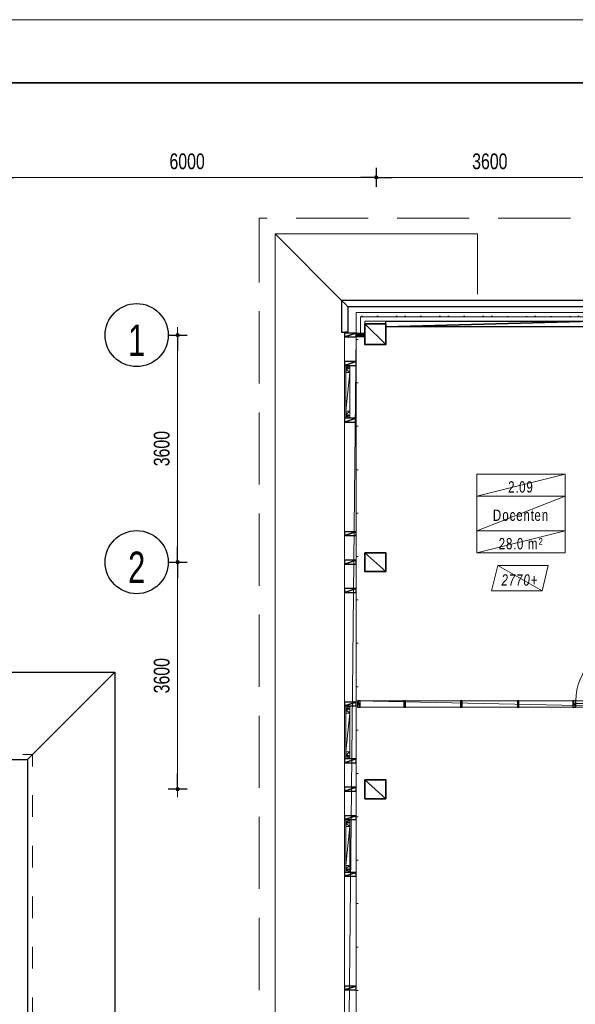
# Model space of a CAD drawing. Header units: millimetres. Extents: x -437 to 139813, y -473 to 90544.
# Tile 126 of 149: x 36458 to 45269, y 74934 to 90544. Entities that reach past the tile are written whole.
import ezdxf

# ---------------------------------------------------------------- set-up
doc = ezdxf.new("R2010")
doc.units = ezdxf.units.MM
for name, pattern in [('DGN Style 1', [688.000884, 1.14476, -686.856124]), ('DGN Style 3', [1602.664289, 1144.760206, -457.904082]), ('DGN Style 5', [801.332144, 343.428062, -457.904082])]:
    doc.linetypes.add(name, pattern=pattern)
for name, color, linetype, lineweight in [('010 Maatvoering', 253, 'Continuous', 13), ('059 Kader (tekening)', 253, 'Continuous', 13), ('19012-DO-assen - 011a Stramienbolletje', 253, 'Continuous', 13), ('19012-DO-laag 02 - 004 Ruimtenummers', 253, 'Continuous', 13), ('19012-DO-laag 02 - 004a ruimtenr+plafond hoogte', 253, 'Continuous', 13), ('19012-DO-laag 02 - 031 Ramen - Deuren buiten', 253, 'Continuous', 13), ('19012-DO-laag 02 - 032 Ramen - Deuren binnen', 253, 'Continuous', 13), ('19012-DO-laag 02 - 045 Plafondafwerking', 253, 'Continuous', 13)]:
    doc.layers.add(name, color=color, linetype=linetype, lineweight=lineweight)
doc.layers.add('Xref', color=253, linetype='Continuous')
doc.styles.add('Arial 1.8 mm', font='arial.ttf', dxfattribs={"width": 0.722222, "height": 1.8})
doc.styles.add('Arial5.0mm', font='arial.ttf', dxfattribs={"width": 0.7, "height": 5})
doc.styles.add('Style-Arial', font='arial.ttf')
doc.linetypes.add('isolatie(plaat)', pattern='A,0,[20,dgnlstyle-ags_linetypes_v8.shx,S=0.009048,R=0,X=0,Y=0],-1.14', length=1.14)
doc.dimstyles.new('Arial 2.5', dxfattribs={"dimscale": 100, "dimtxt": 2.5, "dimasz": 2.5, "dimexe": 1.5, "dimexo": 0.0625, "dimgap": 1.25, "dimtad": 1, "dimdec": 0, "dimzin": 11, "dimdsep": 46, "dimtxsty": 'Style-Arial', "dimblk": 'b1_1.0', "dimcen": 0.09, "dimclrd": 256, "dimclrt": 256, "dimadec": 4, "dimazin": 3, "dimtfac": 1, "dimtdec": 0, "dimtofl": 0, "dimtmove": 0, "dimatfit": 1, "dimldrblk": 'b1_1.0', "dimfxl": 1.5, "dimfxlon": 1, "dimfrac": 2, "dimtolj": 1, "dimtzin": 11, "dimlwd": 13, "dimarcsym": 0})

# ---------------------------------------------------------------- blocks, each defined once
blk = doc.blocks.new('AE1')
at = {"layer": '059 Kader (tekening)', "color": 12, "linetype": 'Continuous', "lineweight": 13}
mesh = blk.add_polyface(dxfattribs=at)
corners = [(0, 0), (1399, 0), (1399, 841), (0, 841)]
mesh.append_faces([[corners[k] for k in face] for face in [(3, 1, 2)]], dxfattribs={"vtx0": -1, "color": 12})
mesh.append_faces([[corners[k] for k in face] for face in [(3, 0, 1)]], dxfattribs={"vtx2": -1, "color": 12})
at = {"layer": '059 Kader (tekening)', "color": 12, "linetype": 'Continuous', "lineweight": 35}
mesh = blk.add_polyface(dxfattribs=at)
corners = [(10, 10), (1389, 10), (1389, 831), (10, 831)]
mesh.append_faces([[corners[k] for k in face] for face in [(0, 2, 3)]], dxfattribs={"vtx0": -1, "color": 12})
mesh.append_faces([[corners[k] for k in face] for face in [(1, 2, 0)]], dxfattribs={"vtx1": -1, "color": 12})
blk = doc.blocks.new('NRSTR2_10')
at = {"layer": '19012-DO-assen - 011a Stramienbolletje', "linetype": 'Continuous', "lineweight": 25}
blk.add_circle((0, 0), 5, dxfattribs=at)
at = {"layer": '19012-DO-assen - 011a Stramienbolletje', "linetype": 'Continuous', "lineweight": 13, "insert": (0, -0.83), "char_height": 5, "attachment_point": 5, "line_spacing_factor": 0.6, "style": 'Arial5.0mm'}
blk.add_mtext('\\H1x;\\W0.7;\\T1.000;2', dxfattribs=at)
blk = doc.blocks.new('NRSTR2_15')
at = {"layer": '19012-DO-assen - 011a Stramienbolletje', "linetype": 'Continuous', "lineweight": 25}
blk.add_circle((0, 0), 5, dxfattribs=at)
at = {"layer": '19012-DO-assen - 011a Stramienbolletje', "linetype": 'Continuous', "lineweight": 13, "insert": (0, -0.83), "char_height": 5, "attachment_point": 5, "line_spacing_factor": 0.6, "style": 'Arial5.0mm'}
blk.add_mtext('\\H1x;\\W0.7;\\T1.000;1', dxfattribs=at)
blk = doc.blocks.new('*U78')
at = {"layer": '19012-DO-laag 02 - 031 Ramen - Deuren buiten'}
mesh = blk.add_polyface(dxfattribs=at)
corners = [(-414.95, 30.05), (-356.95, 30.05), (-356.95, 25.05), (-377.95, 25.05), (-377.95, -29.95), (-414.95, -29.95)]
mesh.append_faces([[corners[k] for k in face] for face in [(5, 3, 4), (3, 1, 2)]], dxfattribs={"vtx0": -1})
mesh.append_faces([[corners[k] for k in face] for face in [(0, 3, 5)]], dxfattribs={"vtx0": -1, "vtx1": -1})
mesh.append_faces([[corners[k] for k in face] for face in [(3, 0, 1)]], dxfattribs={"vtx0": -1, "vtx2": -1})
mesh = blk.add_polyface(dxfattribs=at)
corners = [(-372.95, -29.95), (-372.95, 23.05), (-352.95, 23.05), (-352.95, 30.05), (-307.95, 30.05), (-307.95, -29.95)]
mesh.append_faces([[corners[k] for k in face] for face in [(4, 2, 3), (2, 0, 1)]], dxfattribs={"vtx0": -1})
mesh.append_faces([[corners[k] for k in face] for face in [(5, 2, 4)]], dxfattribs={"vtx0": -1, "vtx1": -1})
mesh.append_faces([[corners[k] for k in face] for face in [(2, 5, 0)]], dxfattribs={"vtx0": -1, "vtx2": -1})
mesh = blk.add_polyface(dxfattribs=at)
corners = [(-307.95, -29.95), (308.05, -29.95), (308.05, 30.05), (-307.95, 30.05)]
mesh.append_faces([[corners[k] for k in face] for face in [(3, 1, 2)]], dxfattribs={"vtx0": -1})
mesh.append_faces([[corners[k] for k in face] for face in [(3, 0, 1)]], dxfattribs={"vtx2": -1})
mesh = blk.add_polyface(dxfattribs=at)
corners = [(373.05, -29.95), (373.05, 23.05), (353.05, 23.05), (353.05, 30.05), (308.05, 30.05), (308.05, -29.95)]
mesh.append_faces([[corners[k] for k in face] for face in [(4, 2, 3), (2, 0, 1)]], dxfattribs={"vtx0": -1})
mesh.append_faces([[corners[k] for k in face] for face in [(5, 2, 4)]], dxfattribs={"vtx0": -1, "vtx1": -1})
mesh.append_faces([[corners[k] for k in face] for face in [(2, 5, 0)]], dxfattribs={"vtx0": -1, "vtx2": -1})
mesh = blk.add_polyface(dxfattribs=at)
corners = [(415.05, 30.05), (357.05, 30.05), (357.05, 25.05), (378.05, 25.05), (378.05, -29.95), (415.05, -29.95)]
mesh.append_faces([[corners[k] for k in face] for face in [(5, 3, 4), (3, 1, 2)]], dxfattribs={"vtx0": -1})
mesh.append_faces([[corners[k] for k in face] for face in [(0, 3, 5)]], dxfattribs={"vtx0": -1, "vtx1": -1})
mesh.append_faces([[corners[k] for k in face] for face in [(3, 0, 1)]], dxfattribs={"vtx0": -1, "vtx2": -1})
blk = doc.blocks.new('*U87')
at = {"layer": '19012-DO-laag 02 - 032 Ramen - Deuren binnen', "flags": 128}
blk.add_lwpolyline([(1968.8, -387.45), (1968.8, 487.55, 0.41421356), (1093.8, -387.45)], format="xyb", dxfattribs=at)
at = {"layer": '19012-DO-laag 02 - 032 Ramen - Deuren binnen', "linetype": 'Continuous', "lineweight": 25}
mesh = blk.add_polyface(dxfattribs=at)
corners = [(-2368.7, -487.45), (-2323.7, -487.45), (-2323.7, -387.45), (-2368.7, -387.45)]
mesh.append_faces([[corners[k] for k in face] for face in [(3, 1, 2)]], dxfattribs={"vtx0": -1})
mesh.append_faces([[corners[k] for k in face] for face in [(3, 0, 1)]], dxfattribs={"vtx2": -1})
at = {"layer": '19012-DO-laag 02 - 032 Ramen - Deuren binnen'}
mesh = blk.add_polyface(dxfattribs=at)
corners = [(-2368.7, -487.45), (2368.8, -487.45), (2368.8, -387.45), (-2368.7, -387.45)]
mesh.append_faces([[corners[k] for k in face] for face in [(3, 1, 2)]], dxfattribs={"vtx0": -1})
mesh.append_faces([[corners[k] for k in face] for face in [(3, 0, 1)]], dxfattribs={"vtx2": -1})
at = {"layer": '19012-DO-laag 02 - 032 Ramen - Deuren binnen', "lineweight": 25}
mesh = blk.add_polyface(dxfattribs=at)
corners = [(-1631.2, -487.45), (-1606.2, -487.45), (-1606.2, -387.45), (-1631.2, -387.45)]
mesh.append_faces([[corners[k] for k in face] for face in [(3, 1, 2)]], dxfattribs={"vtx0": -1})
mesh.append_faces([[corners[k] for k in face] for face in [(3, 0, 1)]], dxfattribs={"vtx2": -1})
mesh = blk.add_polyface(dxfattribs=at)
corners = [(-731.2, -487.45), (-706.2, -487.45), (-706.2, -387.45), (-731.2, -387.45)]
mesh.append_faces([[corners[k] for k in face] for face in [(3, 1, 2)]], dxfattribs={"vtx0": -1})
mesh.append_faces([[corners[k] for k in face] for face in [(3, 0, 1)]], dxfattribs={"vtx2": -1})
mesh = blk.add_polyface(dxfattribs=at)
corners = [(168.8, -487.45), (193.8, -487.45), (193.8, -387.45), (168.8, -387.45)]
mesh.append_faces([[corners[k] for k in face] for face in [(3, 1, 2)]], dxfattribs={"vtx0": -1})
mesh.append_faces([[corners[k] for k in face] for face in [(3, 0, 1)]], dxfattribs={"vtx2": -1})
at = {"layer": '19012-DO-laag 02 - 032 Ramen - Deuren binnen', "linetype": 'Continuous', "lineweight": 25}
mesh = blk.add_polyface(dxfattribs=at)
corners = [(1048.8, -487.45), (1093.8, -487.45), (1093.8, -387.45), (1048.8, -387.45)]
mesh.append_faces([[corners[k] for k in face] for face in [(3, 1, 2)]], dxfattribs={"vtx0": -1})
mesh.append_faces([[corners[k] for k in face] for face in [(3, 0, 1)]], dxfattribs={"vtx2": -1})
at = {"layer": '19012-DO-laag 02 - 032 Ramen - Deuren binnen'}
mesh = blk.add_polyface(dxfattribs=at)
corners = [(1093.8, -427.45), (1968.8, -427.45), (1968.8, -387.45), (1093.8, -387.45)]
mesh.append_faces([[corners[k] for k in face] for face in [(3, 1, 2)]], dxfattribs={"vtx0": -1})
mesh.append_faces([[corners[k] for k in face] for face in [(3, 0, 1)]], dxfattribs={"vtx2": -1})
at = {"layer": '19012-DO-laag 02 - 032 Ramen - Deuren binnen', "linetype": 'Continuous', "lineweight": 25}
mesh = blk.add_polyface(dxfattribs=at)
corners = [(1968.8, -487.45), (2013.8, -487.45), (2013.8, -387.45), (1968.8, -387.45)]
mesh.append_faces([[corners[k] for k in face] for face in [(3, 1, 2)]], dxfattribs={"vtx0": -1})
mesh.append_faces([[corners[k] for k in face] for face in [(3, 0, 1)]], dxfattribs={"vtx2": -1})
mesh = blk.add_polyface(dxfattribs=at)
corners = [(2323.8, -487.45), (2368.8, -487.45), (2368.8, -387.45), (2323.8, -387.45)]
mesh.append_faces([[corners[k] for k in face] for face in [(3, 1, 2)]], dxfattribs={"vtx0": -1})
mesh.append_faces([[corners[k] for k in face] for face in [(3, 0, 1)]], dxfattribs={"vtx2": -1})
blk = doc.blocks.new('ruimtenr 03_4')
at = {"layer": '19012-DO-laag 02 - 004 Ruimtenummers', "linetype": 'Continuous', "lineweight": 13, "char_height": 1.8, "attachment_point": 5, "style": 'Arial 1.8 mm'}
for s, insert, line_spacing_factor in [('\\H1x;\\W0.722222;\\T1.145;2.09', (7, -2.05), 0.6), ('\\H1x;\\W0.722222;\\T1.145;Docenten', (7, -6.53), 0.78)]:
    blk.add_mtext(s, dxfattribs=dict(at, insert=insert, line_spacing_factor=line_spacing_factor))
at = {"layer": '19012-DO-laag 02 - 004a ruimtenr+plafond hoogte', "linetype": 'Continuous', "lineweight": 13, "insert": (7, -11.05), "char_height": 1.8, "attachment_point": 5, "line_spacing_factor": 0.6, "style": 'Arial 1.8 mm'}
blk.add_mtext('\\H1x;\\W0.722222;\\T1.145;28.0 m²', dxfattribs=at)
at = {"layer": '19012-DO-laag 02 - 004 Ruimtenummers', "linetype": 'Continuous', "lineweight": 13}
mesh = blk.add_polyface(dxfattribs=at)
corners = [(0, 0), (14, 0), (14, -3.5), (0, -3.5)]
mesh.append_faces([[corners[k] for k in face] for face in [(3, 1, 2)]], dxfattribs={"vtx0": -1})
mesh.append_faces([[corners[k] for k in face] for face in [(3, 0, 1)]], dxfattribs={"vtx2": -1})
mesh = blk.add_polyface(dxfattribs=at)
corners = [(0, -3.5), (14, -3.5), (14, -9), (0, -9)]
mesh.append_faces([[corners[k] for k in face] for face in [(3, 1, 2)]], dxfattribs={"vtx0": -1})
mesh.append_faces([[corners[k] for k in face] for face in [(3, 0, 1)]], dxfattribs={"vtx2": -1})
at = {"layer": '19012-DO-laag 02 - 004a ruimtenr+plafond hoogte', "linetype": 'Continuous', "lineweight": 13}
mesh = blk.add_polyface(dxfattribs=at)
corners = [(0, -9), (14, -9), (14, -12.5), (0, -12.5)]
mesh.append_faces([[corners[k] for k in face] for face in [(3, 1, 2)]], dxfattribs={"vtx0": -1})
mesh.append_faces([[corners[k] for k in face] for face in [(3, 0, 1)]], dxfattribs={"vtx2": -1})
blk = doc.blocks.new('b1_1.0')
at = {"layer": '010 Maatvoering'}
h = blk.add_hatch(color=256, dxfattribs=at)
edge = h.paths.add_edge_path()
edge.add_arc((0, 0), 0.111, 0, 360)
blk.add_line((0, 0), (-1, 0))
for p, q in [((0.5, 0), (-0.5, 0)), ((0, 0.5), (0, -0.5))]:
    blk.add_line(p, q, dxfattribs=at)
blk.add_circle((0, 0), 0.111, dxfattribs=at)
blk = doc.blocks.new('*D187')
at = {"layer": 'Defpoints', "color": 0, "linetype": 'Continuous', "transparency": 16777216}
for p in [(38501, 81944), (38963, 78344), (46700, 78344)]:
    blk.add_point(p, dxfattribs=at)
at = {"layer": 'Xref', "color": 0, "linetype": 'Continuous', "lineweight": -2, "transparency": 16777216}
for p, q in [((38813, 81944), (39113, 81944)), ((39113, 78344), (38813, 78344))]:
    blk.add_line(p, q, dxfattribs=at)
at = {"layer": 'Xref', "linetype": 'Continuous', "lineweight": 13, "transparency": 16777216}
blk.add_line((38963, 81694), (38963, 78594), dxfattribs=at)
at = {"layer": 'Xref', "linetype": 'Continuous', "lineweight": 13, "transparency": 16777216, "xscale": 250, "yscale": 250, "zscale": 250}
for p, rotation in [((38963, 81944), 90), ((38963, 78344), 270)]:
    blk.add_blockref('b1_1.0', p, dxfattribs=dict(at, rotation=rotation))
at = {"layer": 'Xref', "linetype": 'Continuous', "lineweight": 13, "transparency": 16777216, "insert": (38710, 80144), "char_height": 250, "attachment_point": 5, "rotation": 90, "style": 'Style-Arial'}
blk.add_mtext('\\A1;\\H1x;\\W0.72;3600', dxfattribs=at)
blk = doc.blocks.new('*D193')
at = {"layer": 'Defpoints', "color": 0, "linetype": 'Continuous', "transparency": 16777216}
for p in [(42113, 88390), (45713, 88390), (42113, 88044)]:
    blk.add_point(p, dxfattribs=at)
at = {"layer": 'Xref', "color": 0, "linetype": 'Continuous', "lineweight": -2, "transparency": 16777216}
for p, q in [((42113, 88194), (42113, 87894)), ((45713, 88194), (45713, 87894))]:
    blk.add_line(p, q, dxfattribs=at)
at = {"layer": 'Xref', "linetype": 'Continuous', "lineweight": 13, "transparency": 16777216}
blk.add_line((45463, 88044), (42363, 88044), dxfattribs=at)
at = {"layer": 'Xref', "linetype": 'Continuous', "lineweight": 13, "transparency": 16777216, "xscale": 250, "yscale": 250, "zscale": 250, "rotation": 180}
blk.add_blockref('b1_1.0', (42113, 88044), dxfattribs=at)
at = {"layer": 'Xref', "linetype": 'Continuous', "lineweight": 13, "transparency": 16777216, "xscale": 250, "yscale": 250, "zscale": 250}
blk.add_blockref('b1_1.0', (45713, 88044), dxfattribs=at)
at = {"layer": 'Xref', "linetype": 'Continuous', "lineweight": 13, "transparency": 16777216, "insert": (43913, 88297), "char_height": 250, "attachment_point": 5, "style": 'Style-Arial'}
blk.add_mtext('\\A1;\\H1x;\\W0.72;3600', dxfattribs=at)
blk = doc.blocks.new('*D194')
at = {"layer": 'Defpoints', "color": 0, "linetype": 'Continuous', "transparency": 16777216}
for p in [(42113, 88390), (36113, 88194), (36113, 88044)]:
    blk.add_point(p, dxfattribs=at)
at = {"layer": 'Xref', "color": 0, "linetype": 'Continuous', "lineweight": -2, "transparency": 16777216}
for p, q in [((36113, 88188), (36113, 87894)), ((42113, 88194), (42113, 87894))]:
    blk.add_line(p, q, dxfattribs=at)
at = {"layer": 'Xref', "linetype": 'Continuous', "lineweight": 13, "transparency": 16777216}
blk.add_line((41863, 88044), (36363, 88044), dxfattribs=at)
at = {"layer": 'Xref', "linetype": 'Continuous', "lineweight": 13, "transparency": 16777216, "xscale": 250, "yscale": 250, "zscale": 250, "rotation": 180}
blk.add_blockref('b1_1.0', (36113, 88044), dxfattribs=at)
at = {"layer": 'Xref', "linetype": 'Continuous', "lineweight": 13, "transparency": 16777216, "xscale": 250, "yscale": 250, "zscale": 250}
blk.add_blockref('b1_1.0', (42113, 88044), dxfattribs=at)
at = {"layer": 'Xref', "linetype": 'Continuous', "lineweight": 13, "transparency": 16777216, "insert": (39113, 88297), "char_height": 250, "attachment_point": 5, "style": 'Style-Arial'}
blk.add_mtext('\\A1;\\H1x;\\W0.72;6000', dxfattribs=at)
blk = doc.blocks.new('*U159')
at = {"layer": '19012-DO-laag 02 - 045 Plafondafwerking', "insert": (0, -30), "char_height": 180, "attachment_point": 5, "line_spacing_factor": 0.6, "style": 'Arial 1.8 mm'}
blk.add_mtext('\\fArial|b0|i1|c00|p39;\\H1x;\\W0.722222;\\T1.145;2770+', dxfattribs=at)
at = {"layer": '19012-DO-laag 02 - 045 Plafondafwerking'}
mesh = blk.add_polyface(dxfattribs=at)
corners = [(-450, -200), (350, -200), (450, 200), (-350, 200)]
mesh.append_faces([[corners[k] for k in face] for face in [(3, 1, 2)]], dxfattribs={"vtx0": -1})
mesh.append_faces([[corners[k] for k in face] for face in [(3, 0, 1)]], dxfattribs={"vtx2": -1})
blk = doc.blocks.new('*D180')
at = {"layer": 'Defpoints', "color": 0, "linetype": 'Continuous', "transparency": 16777216}
for p in [(38501, 85544), (38501, 81944), (38963, 81944)]:
    blk.add_point(p, dxfattribs=at)
at = {"layer": 'Xref', "color": 0, "linetype": 'Continuous', "lineweight": -2, "transparency": 16777216}
for p, q in [((38813, 85544), (39113, 85544)), ((38813, 81944), (39113, 81944))]:
    blk.add_line(p, q, dxfattribs=at)
at = {"layer": 'Xref', "linetype": 'Continuous', "lineweight": 13, "transparency": 16777216}
blk.add_line((38963, 85294), (38963, 82194), dxfattribs=at)
at = {"layer": 'Xref', "linetype": 'Continuous', "lineweight": 13, "transparency": 16777216, "xscale": 250, "yscale": 250, "zscale": 250}
for p, rotation in [((38963, 85544), 90), ((38963, 81944), 270)]:
    blk.add_blockref('b1_1.0', p, dxfattribs=dict(at, rotation=rotation))
at = {"layer": 'Xref', "linetype": 'Continuous', "lineweight": 13, "transparency": 16777216, "insert": (38710, 83744), "char_height": 250, "attachment_point": 5, "rotation": 90, "style": 'Style-Arial'}
blk.add_mtext('\\A1;\\H1x;\\W0.72;3600', dxfattribs=at)

msp = doc.modelspace()

# ---------------------------------------------------------------- hatches: boundary and pattern name
at = {"layer": 'Xref', "linetype": 'Continuous', "lineweight": 25}
msp.add_hatch(color=256, dxfattribs=at).paths.add_polyline_path([(41793, 85514.2), (41793, 85574.2), (41933, 85574.2), (41933, 85514.2)])

# ---------------------------------------------------------------- linework, layer by layer
at = {"layer": 'Xref', "lineweight": 13}
msp.add_line((41563, 86094.2), (40508, 87149.2), dxfattribs=at)
at = {"layer": 'Xref', "linetype": 'Continuous', "lineweight": 25}
for p, q in [((49268, 86094.2), (41563, 86094.2)), ((41563, 86094.2), (41563, 85589.2)), ((41563, 86094.2), (41613, 86044.2)), ((41663, 85994.2), (41613, 86044.2)), ((49268, 85994.2), (41663, 85994.2)), ((41663, 85994.2), (41663, 85589.2)), ((41563, 85589.2), (41613, 85589.2)), ((41663, 85589.2), (41613, 85589.2)), ((10443, 78814.2), (36583, 78814.2)), ((36583, 78814.2), (36583, 52674.2))]:
    msp.add_line(p, q, dxfattribs=at)
at = {"layer": 'Xref', "linetype": 'Continuous', "lineweight": 13}
for p, q in [((41933, 85574.2), (41793, 85574.2)), ((36583, 78814.2), (37968, 80199.2))]:
    msp.add_line(p, q, dxfattribs=at)
at = {"layer": 'Xref', "lineweight": 25}
msp.add_line((9058, 80199.2), (37968, 80199.2), dxfattribs=at)
at = {"layer": 'Xref', "linetype": 'DGN Style 3', "lineweight": 13, "flags": 128}
msp.add_lwpolyline([(69168, 58489.2), (69168, 87399.2), (40258, 87399.2), (40258, 63349.2)], dxfattribs=at)
at = {"layer": 'Xref', "lineweight": 13, "flags": 128}
msp.add_lwpolyline([(43718, 86194.2), (43718, 87149.2), (40508, 87149.2), (40508, 71394.2)], dxfattribs=at)
at = {"layer": 'Xref', "linetype": 'Continuous', "lineweight": 13, "flags": 128}
for points in [[(41793, 85574.2), (41793, 85904.2), (49163, 85904.2)], [(41933, 85574.2), (41933, 85764.2), (49163, 85764.2)]]:
    msp.add_lwpolyline(points, dxfattribs=at)
at = {"layer": 'Xref', "linetype": 'isolatie(plaat)', "lineweight": 13, "ltscale": 140, "flags": 128}
msp.add_lwpolyline([(41863, 85574.2), (41863, 85834.2), (49163, 85834.2)], dxfattribs=at)
at = {"layer": 'Xref', "lineweight": 25, "flags": 128}
msp.add_lwpolyline([(37968, 80199.2), (37968, 71294.2), (36583, 71294.2)], dxfattribs=at)

# ---------------------------------------------------------------- block references
at = {"layer": 'Xref', "linetype": 'Continuous', "lineweight": 35, "xscale": 100, "yscale": 100, "zscale": 100}
msp.add_blockref('AE1', (-87, 6444.2), dxfattribs=at)
at = {"layer": 'Xref', "linetype": 'Continuous', "lineweight": 25, "xscale": 100, "yscale": 100, "zscale": 100}
for name, p in [('NRSTR2_15', (38313, 85544.2)), ('NRSTR2_10', (38313, 81944.2))]:
    msp.add_blockref(name, p, dxfattribs=at)
at = {"layer": 'Xref', "rotation": 89.99999999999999}
for p in [(41661, 84644.2), (41661, 79244.2), (41661, 77444.2)]:
    msp.add_blockref('*U78', p, dxfattribs=at)
at = {"layer": 'Xref', "linetype": 'Continuous', "lineweight": 13, "xscale": 100, "yscale": 100, "zscale": 100}
msp.add_blockref('ruimtenr 03_4', (43706.7, 83340.5), dxfattribs=at)
at = {"layer": 'Xref'}
msp.add_blockref('*U159', (44390.9, 81690.5), dxfattribs=at)
at = {"layer": 'Xref', "linetype": 'Continuous', "lineweight": 25}
msp.add_blockref('*U87', (44181.7, 80131.7), dxfattribs=at)

# ---------------------------------------------------------------- dimensions: what is measured, and where the dimension line sits
at = {"layer": 'Xref', "linetype": 'Continuous', "lineweight": 13}
for base, p1, p2, angle, picture, middle in [((36113, 88044.2), (42113, 88390.2), (36113, 88194.2), 180, '*D194', (39113, 88296.9)), ((42113, 88044.2), (45713, 88390.2), (42113, 88390.2), 180, '*D193', (43913, 88296.9)), ((38963, 81944.2), (38501.2, 85544.2), (38501.2, 81944.2), 270, '*D180', (38710.3, 83744.2)), ((38963, 78344.2), (38501.2, 81944.2), (46699.9, 78344.2), 270, '*D187', (38710.3, 80144.2))]:
    dim = msp.add_linear_dim(base=base, p1=p1, p2=p2, angle=angle, text='\\H1x;\\W0.72;<>', dimstyle='Arial 2.5', dxfattribs=at)
    dim.commit()
    dim.dimension.update_dxf_attribs({"geometry": picture, "text_midpoint": middle})

# ---------------------------------------------------------------- meshes
at = {"layer": 'Xref', "linetype": 'DGN Style 1', "lineweight": 13}
mesh = msp.add_polyface(dxfattribs=at)
corners = [(52913, 85844.2), (67613, 85844.2), (67613, 60044.2), (60263, 60044.2), (41813, 60044.2), (41813, 85844.2), (49313, 85844.2), (49313, 85834.2), (52913, 85834.2)]
mesh.append_faces([[corners[k] for k in face] for face in [(3, 1, 2), (1, 8, 0), (7, 5, 6)]], dxfattribs={"vtx0": -1})
mesh.append_faces([[corners[k] for k in face] for face in [(8, 3, 7), (4, 7, 3)]], dxfattribs={"vtx0": -1, "vtx1": -1})
mesh.append_faces([[corners[k] for k in face] for face in [(3, 8, 1)]], dxfattribs={"vtx0": -1, "vtx1": -1, "vtx2": -1})
mesh.append_faces([[corners[k] for k in face] for face in [(7, 4, 5)]], dxfattribs={"vtx0": -1, "vtx2": -1})
at = {"layer": 'Xref', "linetype": 'Continuous', "lineweight": 35}
mesh = msp.add_polyface(dxfattribs=at)
corners = [(41933, 85394.2), (42263, 85394.2), (42263, 85724.2), (41933, 85724.2)]
mesh.append_faces([[corners[k] for k in face] for face in [(3, 1, 2)]], dxfattribs={"vtx0": -1})
mesh.append_faces([[corners[k] for k in face] for face in [(3, 0, 1)]], dxfattribs={"vtx2": -1})
at = {"layer": 'Xref', "linetype": 'Continuous', "lineweight": 25}
mesh = msp.add_polyface(dxfattribs=at)
corners = [(45563, 85674.2), (42263, 85674.2), (42263, 85764.2), (45563, 85764.2)]
mesh.append_faces([[corners[k] for k in face] for face in [(3, 1, 2)]], dxfattribs={"vtx0": -1})
mesh.append_faces([[corners[k] for k in face] for face in [(3, 0, 1)]], dxfattribs={"vtx2": -1})
at = {"layer": 'Xref', "linetype": 'Continuous', "lineweight": 13}
mesh = msp.add_polyface(dxfattribs=at)
corners = [(41608, 85574.2), (41608, 67514.2), (41793, 67514.2), (41793, 85574.2)]
mesh.append_faces([[corners[k] for k in face] for face in [(3, 1, 2)]], dxfattribs={"vtx0": -1})
mesh.append_faces([[corners[k] for k in face] for face in [(3, 0, 1)]], dxfattribs={"vtx2": -1})
at = {"layer": 'Xref', "linetype": 'Continuous', "lineweight": 25}
mesh = msp.add_polyface(dxfattribs=at)
corners = [(41608, 85574.2), (41608, 85514.2), (41793, 85514.2), (41793, 85574.2)]
mesh.append_faces([[corners[k] for k in face] for face in [(3, 1, 2)]], dxfattribs={"vtx0": -1})
mesh.append_faces([[corners[k] for k in face] for face in [(3, 0, 1)]], dxfattribs={"vtx2": -1})
mesh = msp.add_polyface(dxfattribs=at)
corners = [(41793, 85514.2), (41793, 85574.2), (41933, 85574.2), (41933, 85514.2)]
mesh.append_faces([[corners[k] for k in face] for face in [(3, 1, 2)]], dxfattribs={"vtx0": -1})
mesh.append_faces([[corners[k] for k in face] for face in [(3, 0, 1)]], dxfattribs={"vtx2": -1})
mesh = msp.add_polyface(dxfattribs=at)
corners = [(41608, 85124.2), (41608, 85064.2), (41793, 85064.2), (41793, 85124.2)]
mesh.append_faces([[corners[k] for k in face] for face in [(3, 1, 2)]], dxfattribs={"vtx0": -1})
mesh.append_faces([[corners[k] for k in face] for face in [(3, 0, 1)]], dxfattribs={"vtx2": -1})
mesh = msp.add_polyface(dxfattribs=at)
corners = [(41608, 84224.2), (41608, 84164.2), (41793, 84164.2), (41793, 84224.2)]
mesh.append_faces([[corners[k] for k in face] for face in [(3, 1, 2)]], dxfattribs={"vtx0": -1})
mesh.append_faces([[corners[k] for k in face] for face in [(3, 0, 1)]], dxfattribs={"vtx2": -1})
mesh = msp.add_polyface(dxfattribs=at)
corners = [(41608, 82424.2), (41608, 82364.2), (41793, 82364.2), (41793, 82424.2)]
mesh.append_faces([[corners[k] for k in face] for face in [(3, 1, 2)]], dxfattribs={"vtx0": -1})
mesh.append_faces([[corners[k] for k in face] for face in [(3, 0, 1)]], dxfattribs={"vtx2": -1})
mesh = msp.add_polyface(dxfattribs=at)
corners = [(41608, 81974.2), (41608, 81914.2), (41793, 81914.2), (41793, 81974.2)]
mesh.append_faces([[corners[k] for k in face] for face in [(3, 1, 2)]], dxfattribs={"vtx0": -1})
mesh.append_faces([[corners[k] for k in face] for face in [(3, 0, 1)]], dxfattribs={"vtx2": -1})
at = {"layer": 'Xref', "linetype": 'Continuous', "lineweight": 35}
mesh = msp.add_polyface(dxfattribs=at)
corners = [(42263, 82094.2), (42263, 81794.2), (41933, 81794.2), (41933, 82094.2)]
mesh.append_faces([[corners[k] for k in face] for face in [(3, 1, 2)]], dxfattribs={"vtx0": -1})
mesh.append_faces([[corners[k] for k in face] for face in [(3, 0, 1)]], dxfattribs={"vtx2": -1})
at = {"layer": 'Xref', "linetype": 'Continuous', "lineweight": 25}
mesh = msp.add_polyface(dxfattribs=at)
corners = [(41608, 81524.2), (41608, 81464.2), (41793, 81464.2), (41793, 81524.2)]
mesh.append_faces([[corners[k] for k in face] for face in [(3, 1, 2)]], dxfattribs={"vtx0": -1})
mesh.append_faces([[corners[k] for k in face] for face in [(3, 0, 1)]], dxfattribs={"vtx2": -1})
mesh = msp.add_polyface(dxfattribs=at)
corners = [(41608, 79724.2), (41608, 79664.2), (41793, 79664.2), (41793, 79724.2)]
mesh.append_faces([[corners[k] for k in face] for face in [(3, 1, 2)]], dxfattribs={"vtx0": -1})
mesh.append_faces([[corners[k] for k in face] for face in [(3, 0, 1)]], dxfattribs={"vtx2": -1})
at = {"layer": 'Xref', "linetype": 'DGN Style 5', "lineweight": 13}
mesh = msp.add_polyface(dxfattribs=at)
corners = [(10363, 52594.2), (36663, 52594.2), (36663, 78894.2), (10363, 78894.2)]
mesh.append_faces([[corners[k] for k in face] for face in [(3, 1, 2)]], dxfattribs={"vtx0": -1})
mesh.append_faces([[corners[k] for k in face] for face in [(3, 0, 1)]], dxfattribs={"vtx2": -1})
at = {"layer": 'Xref', "linetype": 'Continuous', "lineweight": 25}
mesh = msp.add_polyface(dxfattribs=at)
corners = [(41608, 78824.2), (41608, 78764.2), (41793, 78764.2), (41793, 78824.2)]
mesh.append_faces([[corners[k] for k in face] for face in [(3, 1, 2)]], dxfattribs={"vtx0": -1})
mesh.append_faces([[corners[k] for k in face] for face in [(3, 0, 1)]], dxfattribs={"vtx2": -1})
mesh = msp.add_polyface(dxfattribs=at)
corners = [(41608, 78374.2), (41608, 78314.2), (41793, 78314.2), (41793, 78374.2)]
mesh.append_faces([[corners[k] for k in face] for face in [(3, 1, 2)]], dxfattribs={"vtx0": -1})
mesh.append_faces([[corners[k] for k in face] for face in [(3, 0, 1)]], dxfattribs={"vtx2": -1})
at = {"layer": 'Xref', "linetype": 'Continuous', "lineweight": 35}
mesh = msp.add_polyface(dxfattribs=at)
corners = [(42263, 78494.2), (42263, 78194.2), (41933, 78194.2), (41933, 78494.2)]
mesh.append_faces([[corners[k] for k in face] for face in [(3, 1, 2)]], dxfattribs={"vtx0": -1})
mesh.append_faces([[corners[k] for k in face] for face in [(3, 0, 1)]], dxfattribs={"vtx2": -1})
at = {"layer": 'Xref', "linetype": 'Continuous', "lineweight": 25}
mesh = msp.add_polyface(dxfattribs=at)
corners = [(41608, 77924.2), (41608, 77864.2), (41793, 77864.2), (41793, 77924.2)]
mesh.append_faces([[corners[k] for k in face] for face in [(3, 1, 2)]], dxfattribs={"vtx0": -1})
mesh.append_faces([[corners[k] for k in face] for face in [(3, 0, 1)]], dxfattribs={"vtx2": -1})
mesh = msp.add_polyface(dxfattribs=at)
corners = [(41608, 77024.2), (41608, 76964.2), (41793, 76964.2), (41793, 77024.2)]
mesh.append_faces([[corners[k] for k in face] for face in [(3, 1, 2)]], dxfattribs={"vtx0": -1})
mesh.append_faces([[corners[k] for k in face] for face in [(3, 0, 1)]], dxfattribs={"vtx2": -1})
mesh = msp.add_polyface(dxfattribs=at)
corners = [(41608, 75224.2), (41608, 75164.2), (41793, 75164.2), (41793, 75224.2)]
mesh.append_faces([[corners[k] for k in face] for face in [(3, 1, 2)]], dxfattribs={"vtx0": -1})
mesh.append_faces([[corners[k] for k in face] for face in [(3, 0, 1)]], dxfattribs={"vtx2": -1})

doc.saveas('drawing.dxf')
